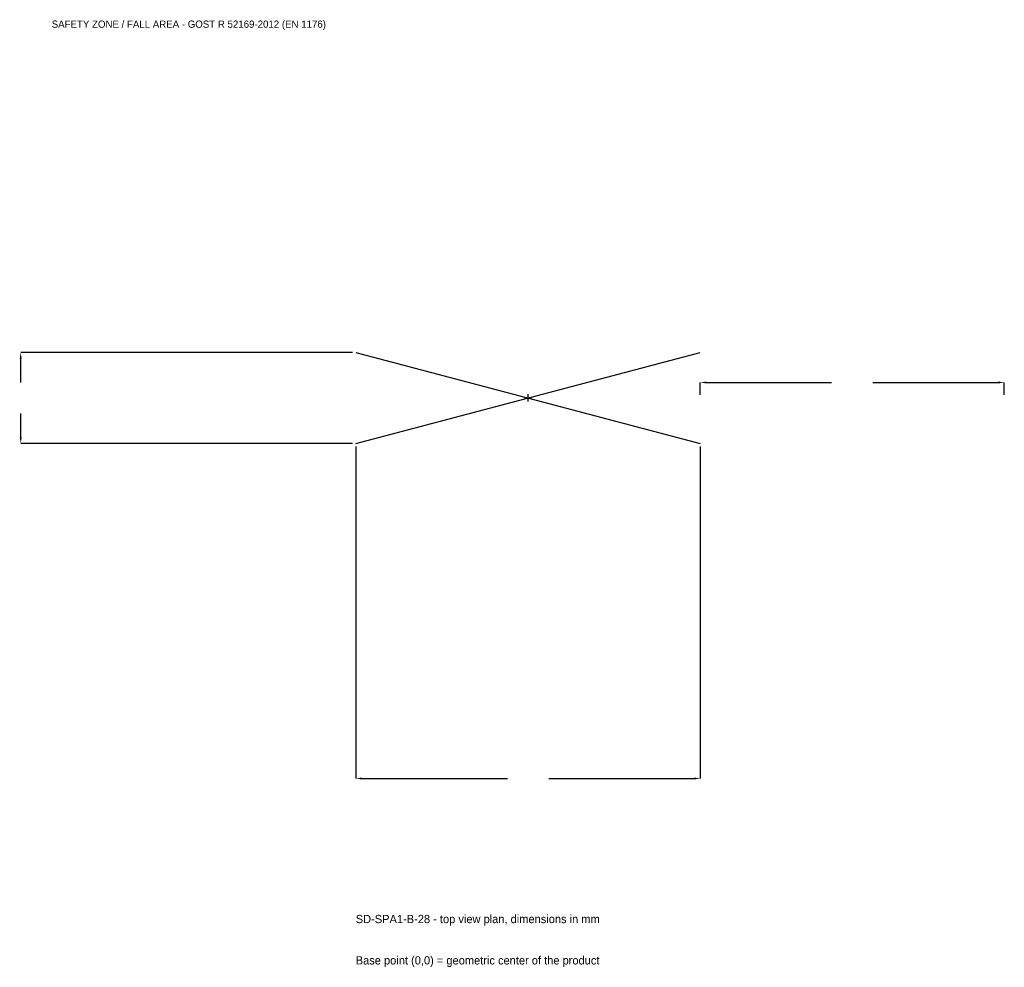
# Model space of a CAD drawing. Extents: x -2508 to 2350, y -2810 to 1867.
import ezdxf

# ---------------------------------------------------------------- set-up
doc = ezdxf.new("R2010")
doc.units = 0
for name, color, linetype in [('GP_MAF_zona_bezopasnosti', 1, 'Continuous'), ('ZSK_DANNYE', 3, 'Continuous'), ('ZSK_KONTUR', 7, 'Continuous'), ('ZSK_RAZMERY', 8, 'Continuous')]:
    doc.layers.add(name, color=color, linetype=linetype)
doc.dimstyles.new('ORION', dxfattribs={"dimtxt": 51, "dimasz": 30.6, "dimexe": 1.25, "dimexo": 15.3, "dimtad": 1, "dimcen": 2.5, "dimazin": 3, "dimtfac": 1, "dimtmove": 0, "dimatfit": 3})

# ---------------------------------------------------------------- blocks, each defined once
blk = doc.blocks.new('_CLOSEDFILLED')
at = {"color": 0, "linetype": 'BYBLOCK'}
blk.add_solid([(-1, 0.16), (0, 0), (-1, -0.16)], dxfattribs=at)
blk = doc.blocks.new('*D1')
for p, q in [((-850, -240.3), (-850, -1878)), ((850, -240.3), (850, -1878)), ((-819.4, -1878), (-102, -1878)), ((102, -1878), (819.4, -1878))]:
    blk.add_line(p, q)
at = {"layer": 'Defpoints'}
for p in [(-850, -225), (850, -225), (-850, -1878)]:
    blk.add_point(p, dxfattribs=at)
at = {"layer": 'ZSK_RAZMERY', "xscale": 30.599999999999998, "yscale": 30.599999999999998, "rotation": 180}
blk.add_blockref('_CLOSEDFILLED', (-850, -1878), dxfattribs=at)
at = {"layer": 'ZSK_RAZMERY', "xscale": 30.599999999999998, "yscale": 30.599999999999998}
blk.add_blockref('_CLOSEDFILLED', (850, -1878), dxfattribs=at)
blk = doc.blocks.new('*D2')
for p, q in [((-865.3, 225), (-2503, 225)), ((-2503, 76.5), (-2503, 194.4)), ((-2503, -194.4), (-2503, -76.5)), ((-865.3, -225), (-2503, -225))]:
    blk.add_line(p, q)
at = {"layer": 'Defpoints'}
for p in [(-850, 225), (-2503, -225), (-850, -225)]:
    blk.add_point(p, dxfattribs=at)
at = {"layer": 'ZSK_RAZMERY', "xscale": 30.599999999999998, "yscale": 30.599999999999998}
for p, rotation in [((-2503, 225), 90), ((-2503, -225), 270)]:
    blk.add_blockref('_CLOSEDFILLED', p, dxfattribs=dict(at, rotation=rotation))
blk = doc.blocks.new('*D3')
for p, q in [((850, 15.3), (850, 76.5)), ((880.6, 76.5), (1498, 76.5)), ((1702, 76.5), (2319.4, 76.5)), ((2350, 15.3), (2350, 76.5))]:
    blk.add_line(p, q)
at = {"layer": 'Defpoints'}
for p in [(850, 76.5), (850, 0), (2350, 0)]:
    blk.add_point(p, dxfattribs=at)
at = {"layer": 'ZSK_RAZMERY', "xscale": 30.599999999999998, "yscale": 30.599999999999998, "rotation": 180}
blk.add_blockref('_CLOSEDFILLED', (850, 76.5), dxfattribs=at)
at = {"layer": 'ZSK_RAZMERY', "xscale": 30.599999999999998, "yscale": 30.599999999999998}
blk.add_blockref('_CLOSEDFILLED', (2350, 76.5), dxfattribs=at)
blk = doc.blocks.new('B1')
at = {"layer": 'ZSK_KONTUR'}
for p, q in [((-850, -225), (850, 225)), ((-850, 225), (850, -225))]:
    blk.add_line(p, q, dxfattribs=at)
at = {"layer": 'ZSK_RAZMERY'}
for p, q in [((-18, 0), (18, 0)), ((0, -18), (0, 18))]:
    blk.add_line(p, q, dxfattribs=at)
at = {"layer": 'GP_MAF_zona_bezopasnosti', "color": 1}
blk.add_text('SAFETY ZONE / FALL AREA - GOST R 52169-2012 (EN 1176)', height=35.7, dxfattribs=at).set_placement((-2350, 1827))
at = {"layer": 'ZSK_RAZMERY'}
dim = blk.add_linear_dim(base=(-2503, -225), p1=(-850, -225), p2=(-850, 225), angle=90, dimstyle='ORION', dxfattribs=at)
dim.commit()
dim.dimension.update_dxf_attribs({"geometry": '*D2', "text_midpoint": (-2503, 0)})
for base, p1, p2, picture, middle in [((850, 76.5), (850, 0), (2350, 0), '*D3', (1600, 76.5)), ((-850, -1878), (-850, -225), (850, -225), '*D1', (0, -1878))]:
    dim = blk.add_linear_dim(base=base, p1=p1, p2=p2, dimstyle='ORION', dxfattribs=at)
    dim.commit()
    dim.dimension.update_dxf_attribs({"geometry": picture, "text_midpoint": middle})

msp = doc.modelspace()

# ---------------------------------------------------------------- block references
msp.add_blockref('B1', (0, 0))

# ---------------------------------------------------------------- texts
at = {"layer": 'ZSK_DANNYE', "color": 3}
msp.add_text('SD-SPA1-B-28 - top view plan, dimensions in mm', height=40.8, dxfattribs=at).set_placement((-850, -2592))
at = {"layer": 'ZSK_DANNYE', "color": 7}
msp.add_text('Base point (0,0) = geometric center of the product', height=40.8, dxfattribs=at).set_placement((-850, -2796))

doc.saveas('drawing.dxf')
